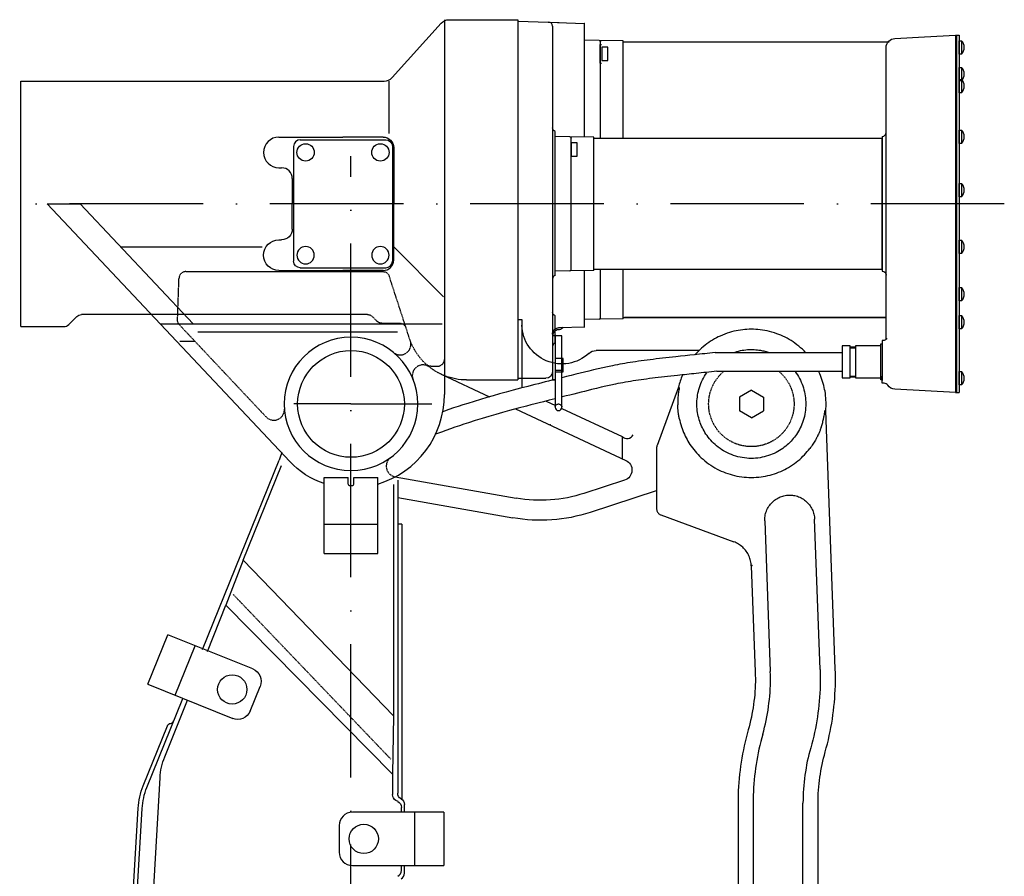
# Model space of a CAD drawing. Extents: x 284 to 2663, y 300 to 2175.
# Tile 5 of 5: x 1652 to 2390, y 1516 to 2158. Entities that reach past the tile are written whole.
import ezdxf

# ---------------------------------------------------------------- set-up
doc = ezdxf.new("R2010")
doc.units = 0
for name, pattern in [('DASHED', [0.75, 0.5, -0.25]), ('GEN7', [15, 10, -2.5, 0, -2.5]), ('PHANTOM', [2.5, 1.25, -0.25, 0.25, -0.25, 0.25, -0.25])]:
    doc.linetypes.add(name, pattern=pattern)
doc.layers.get('0').update_dxf_attribs({"linetype": 'CONTINUOUS'})
doc.layers.add('7', color=4, linetype='GEN7')

msp = doc.modelspace()

# ---------------------------------------------------------------- linework, layer by layer
at = {"linetype": 'CONTINUOUS'}
for p, q in [((1967.61, 2155.39), (1930.76, 2114.65)), ((1970, 2158.02), (1970, 1948.75)), ((1970, 2158.02), (1970, 1948.75)), ((1973.55, 2158.02), (2025, 2158.02)), ((2025, 2158.02), (2025, 1888.02)), ((2025, 2157.02), (2025, 1889.23)), ((2025.1, 2157.02), (2048.1, 2156.21)), ((2047.8, 2156.22), (2056.1, 2155.93)), ((2054.68, 2155.98), (2075, 2155.27)), ((2075, 2070.14), (2075, 2155.27)), ((2075.11, 2155.27), (2075, 2155.27)), ((2051, 2153.21), (2051, 2084.46)), ((2086.01, 2142.51), (2075, 2142.7)), ((2104, 2142.19), (2086.01, 2142.51)), ((2087, 2069.01), (2087, 2141.51)), ((2104, 2069.01), (2104, 2142.19)), ((2303.17, 2141.19), (2104, 2141.19)), ((2307.63, 2143.97), (2329.63, 2145.13)), ((2329.63, 2145.13), (2353, 2146.35)), ((2353, 2146.35), (2355.68, 2146.35)), ((2353, 2146.35), (2353, 2140.34)), ((2353, 2140.3), (2353, 1884.69)), ((2353.68, 2146.35), (2353.68, 1878.63)), ((2355.68, 2146.35), (2355.68, 1878.63)), ((2301, 2070.1), (2301, 2136.98)), ((1652.5, 2112.02), (1924.83, 2112.02)), ((1652.5, 1928.02), (1652.5, 2112.02)), ((1928.38, 2112.02), (1928.38, 2072.6)), ((2051, 2087.05), (2051, 1921.9)), ((2053, 1966.39), (2053, 2074.14)), ((1846, 2070.02), (1894, 2070.02)), ((1862, 2068.02), (1926, 2068.02)), ((1924, 2070.02), (1894, 2070.02)), ((2053, 1969.51), (2053, 2070.52)), ((2064.01, 2070.33), (2053, 2070.52)), ((2082, 2070.02), (2064.01, 2070.33)), ((2065, 1970.7), (2065, 2069.33)), ((2082, 1970.02), (2082, 2070.02)), ((2298, 2069.02), (2082, 2069.02)), ((2298, 2070.51), (2298, 1969.59)), ((2298, 2069.51), (2298, 1970.59)), ((2298, 1971.02), (2298, 2069.02)), ((2301, 1969.46), (2301, 2070.1)), ((1857, 2063.02), (1857, 1977.02)), ((1931, 2063.02), (1931, 1977.02)), ((1932, 2062.02), (1932, 2020.02)), ((1846, 2047), (1848, 2047)), ((1856, 2039), (1856, 2020.02)), ((1672.39, 2020.02), (1854.11, 1826.85)), ((1672.39, 2020.02), (1697.11, 2020.02)), ((1697.11, 2020.02), (1781.77, 1930.02)), ((1856, 2001.03), (1856, 2020.02)), ((1932, 1978.02), (1932, 2020.02)), ((1846, 1993.03), (1848, 1993.03)), ((1727.54, 1987.67), (1833.38, 1987.67)), ((1932, 1987.67), (1969.43, 1950.25)), ((1846, 1970.02), (1894, 1970.02)), ((1862, 1972.02), (1926, 1972.02)), ((1924, 1970.02), (1894, 1970.02)), ((2082, 1970.02), (2064.01, 1969.7)), ((2082, 1971.02), (2298, 1971.02)), ((2087, 1934.5), (2087, 1971.18)), ((2104, 1933.82), (2104, 1971.18)), ((2064.01, 1969.7), (2053, 1969.51)), ((2075, 1927.91), (2075, 1969.9)), ((2301, 1918.53), (2301, 1969.46)), ((1970, 1948.75), (1970, 1877.02)), ((1688.46, 1929.48), (1694.53, 1935.55)), ((1749.97, 1937.02), (1698.07, 1937.02)), ((2025, 1933.3), (2028, 1933.3)), ((2028, 1933.3), (2028, 1882.06)), ((2053, 1915.72), (2053, 1936.06)), ((2086.01, 1933.5), (2075, 1933.31)), ((2104, 1933.82), (2086.01, 1933.5)), ((2104, 1934.82), (2300.9, 1934.82)), ((1652.5, 1928.02), (1684.92, 1928.02)), ((1757.06, 1930.02), (1968.26, 1930.02)), ((1757.06, 1930.02), (1968.26, 1930.02)), ((2055.72, 1927.23), (2074.95, 1927.9)), ((2051, 1921.9), (2051, 1894.23)), ((2051, 1921.01), (2051, 1888.01)), ((2053, 1921.01), (2051, 1921.01)), ((2053, 1921.72), (2053, 1915.62)), ((2053, 1921.01), (2053, 1867.51)), ((2058, 1921.01), (2053, 1921.01)), ((2058, 1867.51), (2058, 1921.01)), ((2274, 1912.75), (2278, 1912.75)), ((2274, 1912.05), (2278, 1912.05)), ((2298.74, 1917.5), (2298, 1917.5)), ((2298, 1917.5), (2298, 1912.08)), ((2298, 1915.5), (2298, 1887.5)), ((2298, 1912.08), (2298, 1890.92)), ((2298, 1912.08), (2298, 1890.92)), ((2160.56, 1910.02), (2083.69, 1910.02)), ((2160.36, 1910.02), (2128.35, 1910.02)), ((2172.92, 1908.5), (2268, 1908.5)), ((1967.63, 1892.23), (2003.86, 1875.34)), ((2025, 1889.23), (2046, 1889.23)), ((2058, 1895.01), (2053, 1895.01)), ((2174.2, 1894.5), (2268, 1894.5)), ((2274, 1890.95), (2278, 1890.95)), ((2274, 1890.25), (2278, 1890.25)), ((2298, 1885.5), (2298, 1890.92)), ((1986.65, 1888.02), (2025, 1888.02)), ((2051, 1888.01), (2053, 1888.01)), ((2145.48, 1882.6), (2129.31, 1838.86)), ((2299.64, 1885.5), (2298, 1885.5)), ((2353, 1884.64), (2353, 1878.63)), ((2200, 1880.41), (2191, 1875.21)), ((2191, 1875.21), (2191, 1864.82)), ((2200, 1880.41), (2209, 1875.21)), ((2209, 1875.21), (2209, 1864.82)), ((2353, 1878.63), (2307.63, 1881.01)), ((2353, 1878.63), (2355.68, 1878.63)), ((2046.35, 1872.08), (2053.15, 1868.91)), ((2058.03, 1866.63), (2103.19, 1845.57)), ((2023.35, 1866.25), (2105.95, 1827.74)), ((2200, 1859.63), (2191, 1864.82)), ((2200, 1859.63), (2209, 1864.82)), ((2262.86, 1671.39), (2255.72, 1864.97)), ((2103.11, 1845.4), (2103.11, 1828.82)), ((2129, 1837.12), (2129, 1791.5)), ((1788.83, 1686), (1846.19, 1827.96)), ((1819.29, 1752.84), (1847.98, 1823.85)), ((1880, 1815.02), (1897.9, 1815.02)), ((1880, 1758.02), (1880, 1815.02)), ((1897.9, 1810.02), (1897.9, 1815.02)), ((1902.1, 1810.02), (1902.1, 1815.02)), ((1902.1, 1815.02), (1920, 1815.02)), ((1920, 1758.02), (1920, 1815.02)), ((1933.02, 1815.45), (2023.89, 1799.43)), ((1898.9, 1809.02), (1901.1, 1809.02)), ((1931.8, 1809.58), (1931.8, 1636.33)), ((1935, 1812.87), (1935, 1578.35)), ((2105.04, 1812.88), (2074.57, 1802.98)), ((2128.76, 1804.81), (2079.2, 1788.71)), ((1935, 1799.87), (2021.28, 1784.66)), ((2132.26, 1786.81), (2186.91, 1766.65)), ((1938, 1780.02), (1935, 1780.02)), ((1938, 1780.02), (1938, 1573.69)), ((2210.06, 1782.33), (2214.21, 1669.6)), ((2251.55, 1670.97), (2247.39, 1783.71)), ((1880, 1758.02), (1920, 1758.02)), ((1819.29, 1752.84), (1806.32, 1719.11)), ((1931.8, 1636.33), (1819.29, 1752.84)), ((2199.97, 1748.64), (2202.9, 1669.18)), ((1792.37, 1684.58), (1806.32, 1719.11)), ((1806.32, 1719.11), (1931.19, 1592.55)), ((1747.88, 1659.94), (1762.86, 1697.04)), ((1826.37, 1671.39), (1762.86, 1697.04)), ((1768.28, 1651.71), (1783.26, 1688.8)), ((1747.88, 1659.94), (1811.4, 1634.3)), ((1824.41, 1639.83), (1831.9, 1658.37)), ((1747.08, 1582.65), (1774, 1649.28)), ((1760.45, 1605.58), (1777.59, 1648)), ((1931.8, 1636.33), (1931.19, 1592.55)), ((1744.3, 1583.77), (1762.48, 1628.77)), ((1735.57, 1219.93), (1756.89, 1589.72)), ((1931.19, 1592.55), (1931.19, 1577.2)), ((1935.3, 1571.94), (1933.69, 1572.87)), ((1709.29, 1025.26), (1740.53, 1566.97)), ((1714.01, 1055.03), (1743.52, 1566.8)), ((1937.8, 1564.11), (1937.8, 1567.61)), ((1940, 1563.87), (1940, 1569.69)), ((2190, 1570.9), (2190, 1387.13)), ((2201.32, 1570.9), (2201.32, 1387.13)), ((2238.67, 1387.13), (2238.67, 1570.9)), ((2250, 1387.13), (2250, 1570.9)), ((1969.6, 1564.02), (1901.1, 1564.02)), ((1947.6, 1564.02), (1947.6, 1524.02)), ((1969.6, 1564.02), (1969.6, 1524.02)), ((1891.1, 1554.02), (1891.1, 1534.02)), ((1901.1, 1524.02), (1969.6, 1524.02)), ((1937.8, 1520.43), (1937.8, 1523.9)), ((1940, 1518.35), (1940, 1524.15))]:
    msp.add_line(p, q, dxfattribs=at)
at = {"linetype": 'DASHED'}
for p, q in [((2086.5, 2139.49), (2088, 2139.49)), ((2086.5, 2139.49), (2086.5, 2125.49)), ((2086.5, 2125.49), (2088, 2125.49)), ((1770.03, 1932.98), (1771.13, 1964.39)), ((1776.12, 1969.22), (1923.94, 1969.22)), ((1943.85, 1919.11), (1928.69, 1965.76)), ((1912.42, 1937.02), (1744.6, 1937.02)), ((1919.53, 1931.98), (1915.96, 1935.55)), ((1771.38, 1929.38), (1836.32, 1860.36)), ((1923.07, 1930.52), (1936.51, 1930.52)), ((1785.15, 1923.99), (1934.84, 1923.99)), ((1771.84, 1917.03), (1783.16, 1917.03)), ((1959.81, 1898.36), (1965, 1898.36)), ((1880, 1780.02), (1920, 1780.02)), ((1929.88, 1603.77), (1811.75, 1727.26))]:
    msp.add_line(p, q, dxfattribs=at)
at = {"linetype": 'PHANTOM'}
msp.add_line((2074.95, 1927.9), (2075.15, 1927.91), dxfattribs=at)
at = {"linetype": 'DASHED'}
msp.add_lwpolyline([(2058, 1904.01), (2053, 1904.01), (2053, 1894.01), (2058, 1894.01)], dxfattribs=at)
at = {"linetype": 'CONTINUOUS'}
for points in [[(2357.58, 2132.28, 0), (2355.68, 2132.28, 0), (2355.68, 2142.28, 0), (2357.58, 2142.28, 0), (2357.58, 2132.28, 0)], [(2092.5, 2127.49, 0), (2092.5, 2137.49, 0), (2088, 2137.49, 0), (2088, 2127.49, 0), (2092.5, 2127.49, 0)], [(2357.58, 2112.28, 0), (2355.68, 2112.28, 0), (2355.68, 2122.28, 0), (2357.58, 2122.28, 0), (2357.58, 2112.28, 0)], [(2357.58, 2103.28, 0), (2355.68, 2103.28, 0), (2355.68, 2113.28, 0), (2357.58, 2113.28, 0), (2357.58, 2103.28, 0)], [(2357.58, 2065.28, 0), (2355.68, 2065.28, 0), (2355.68, 2075.28, 0), (2357.58, 2075.28, 0), (2357.58, 2065.28, 0)], [(2069.45, 2055.82, 0), (2069.45, 2065.82, 0), (2064.95, 2065.82, 0), (2064.95, 2055.82, 0), (2069.45, 2055.82, 0)], [(2357.58, 2025.28, 0), (2355.68, 2025.28, 0), (2355.68, 2035.28, 0), (2357.58, 2035.28, 0), (2357.58, 2025.28, 0)], [(2357.58, 1982.78, 0), (2355.68, 1982.78, 0), (2355.68, 1992.78, 0), (2357.58, 1992.78, 0), (2357.58, 1982.78, 0)], [(2357.58, 1947.28, 0), (2355.68, 1947.28, 0), (2355.68, 1957.28, 0), (2357.58, 1957.28, 0), (2357.58, 1947.28, 0)], [(2300.9, 1934.79, 0), (2105, 1934.79, 0)], [(2357.58, 1926.28, 0), (2355.68, 1926.28, 0), (2355.68, 1936.28, 0), (2357.58, 1936.28, 0), (2357.58, 1926.28, 0)], [(2240.77, 1908.41, 0), (2239.5, 1909.71, 0), (2238.2, 1910.97, 0), (2236.86, 1912.17, 0), (2235.49, 1913.33, 0), (2234.09, 1914.44, 0), (2232.66, 1915.5, 0), (2231.21, 1916.51, 0), (2229.74, 1917.47, 0), (2228.25, 1918.37, 0), (2226.74, 1919.22, 0), (2225.22, 1920.02, 0), (2223.68, 1920.76, 0), (2222.14, 1921.45, 0), (2220.6, 1922.09, 0), (2219.04, 1922.68, 0), (2217.25, 1923.29, 0), (2215.46, 1923.84, 0), (2213.68, 1924.32, 0), (2211.9, 1924.74, 0), (2210.14, 1925.09, 0), (2208.38, 1925.39, 0), (2206.65, 1925.62, 0), (2204.93, 1925.8, 0), (2203.23, 1925.92, 0), (2201.56, 1926, 0), (2199.91, 1926.02, 0), (2198.28, 1925.99, 0), (2196.69, 1925.92, 0), (2195.1, 1925.8, 0), (2193.49, 1925.64, 0), (2191.86, 1925.42, 0), (2190.22, 1925.16, 0), (2188.56, 1924.84, 0), (2186.88, 1924.46, 0), (2185.19, 1924.03, 0), (2183.5, 1923.53, 0), (2181.79, 1922.98, 0), (2180.09, 1922.36, 0), (2178.38, 1921.68, 0), (2176.67, 1920.93, 0), (2175.22, 1920.24, 0), (2173.77, 1919.5, 0), (2172.33, 1918.71, 0), (2170.9, 1917.86, 0), (2169.48, 1916.97, 0), (2168.08, 1916.03, 0), (2166.7, 1915.04, 0), (2165.34, 1914.01, 0), (2164, 1912.92, 0), (2162.69, 1911.78, 0), (2161.41, 1910.6, 0), (2160.16, 1909.37, 0), (2158.94, 1908.1, 0), (2157.75, 1906.78, 0)], [(2268, 1889.5, 0), (2274, 1889.5, 0), (2274, 1913.5, 0), (2268, 1913.5, 0), (2268, 1889.5, 0)], [(2297, 1913.5, 0), (2278, 1913.5, 0), (2278, 1889.5, 0), (2297, 1889.5, 0), (2297, 1913.5, 0)], [(2297, 1915, 0), (2298, 1915, 0), (2298, 1888, 0), (2297, 1888, 0), (2297, 1915, 0)], [(2172.92, 1908.5, 0), (2170.91, 1908.29, 0), (2168.92, 1908.08, 0), (2166.96, 1907.88, 0), (2165.03, 1907.67, 0), (2163.12, 1907.46, 0), (2161.23, 1907.26, 0), (2157.51, 1906.86, 0), (2153.87, 1906.47, 0), (2150.29, 1906.09, 0), (2146.79, 1905.71, 0), (2143.35, 1905.34, 0), (2140.82, 1905.07, 0), (2138.32, 1904.8, 0), (2135.86, 1904.52, 0), (2133.44, 1904.25, 0), (2131.05, 1903.98, 0), (2128.71, 1903.71, 0), (2126.4, 1903.43, 0), (2124.12, 1903.15, 0), (2121.89, 1902.87, 0), (2119.69, 1902.59, 0), (2117.52, 1902.3, 0), (2115.39, 1902.01, 0), (2113.3, 1901.71, 0), (2111.24, 1901.41, 0), (2109.22, 1901.1, 0), (2107.23, 1900.78, 0), (2105.27, 1900.45, 0), (2103.35, 1900.12, 0), (2101.46, 1899.77, 0), (2099.59, 1899.42, 0), (2097.74, 1899.07, 0), (2095.92, 1898.7, 0), (2092.31, 1897.95, 0), (2088.76, 1897.16, 0), (2085.23, 1896.35, 0), (2081.7, 1895.52, 0), (2078.14, 1894.65, 0), (2074.95, 1893.86, 0), (2071.71, 1893.06, 0), (2068.4, 1892.23, 0), (2066.71, 1891.81, 0), (2065.01, 1891.38, 0), (2061.54, 1890.52, 0), (2058, 1889.64, 0)], [(2058, 1894.01, 0), (2059, 1894.01, 0), (2059, 1904.01, 0), (2058, 1904.01, 0)], [(2186.43, 1908.5, 0), (2187.77, 1908.95, 0), (2189.11, 1909.34, 0), (2190.45, 1909.69, 0), (2191.79, 1909.99, 0), (2193.12, 1910.24, 0), (2194.44, 1910.44, 0), (2195.75, 1910.6, 0), (2197.05, 1910.71, 0), (2198.34, 1910.79, 0), (2199.6, 1910.82, 0), (2200.85, 1910.81, 0), (2202.08, 1910.77, 0), (2203.29, 1910.69, 0), (2204.48, 1910.57, 0), (2205.65, 1910.43, 0), (2206.79, 1910.25, 0), (2207.62, 1910.1, 0), (2208.46, 1909.93, 0), (2209.3, 1909.75, 0), (2210.14, 1909.54, 0), (2210.99, 1909.31, 0), (2211.85, 1909.06, 0), (2212.71, 1908.79, 0), (2213.57, 1908.5, 0)], [(2174.2, 1894.5, 0), (2172.18, 1894.29, 0), (2170.18, 1894.09, 0), (2168.2, 1893.88, 0), (2166.26, 1893.67, 0), (2164.33, 1893.47, 0), (2162.43, 1893.27, 0), (2160.56, 1893.07, 0), (2158.7, 1892.88, 0), (2156.87, 1892.68, 0), (2155.07, 1892.49, 0), (2153.29, 1892.31, 0), (2151.53, 1892.12, 0), (2149.79, 1891.94, 0), (2148.07, 1891.75, 0), (2146.37, 1891.57, 0), (2144.7, 1891.4, 0), (2142.18, 1891.12, 0), (2139.71, 1890.86, 0), (2137.28, 1890.59, 0), (2134.9, 1890.32, 0), (2132.57, 1890.06, 0), (2130.28, 1889.79, 0), (2128.03, 1889.53, 0), (2125.83, 1889.26, 0), (2123.66, 1888.99, 0), (2121.53, 1888.71, 0), (2119.45, 1888.43, 0), (2117.4, 1888.15, 0), (2115.39, 1887.87, 0), (2113.41, 1887.57, 0), (2111.46, 1887.27, 0), (2109.56, 1886.97, 0), (2107.6, 1886.64, 0), (2105.67, 1886.3, 0), (2103.77, 1885.96, 0), (2101.9, 1885.61, 0), (2100.06, 1885.24, 0), (2098.23, 1884.88, 0), (2094.61, 1884.11, 0), (2091.04, 1883.32, 0), (2087.48, 1882.5, 0), (2083.91, 1881.65, 0), (2080.31, 1880.77, 0), (2077.71, 1880.12, 0), (2075.08, 1879.47, 0), (2072.4, 1878.8, 0), (2069.66, 1878.11, 0), (2066.86, 1877.42, 0), (2064.01, 1876.71, 0), (2061.11, 1875.98, 0), (2058.16, 1875.25, 0), (2058, 1875.21, 0)], [(2148.36, 1891.69, 0), (2147.91, 1890.58, 0), (2147.48, 1889.46, 0), (2147.08, 1888.33, 0), (2146.7, 1887.2, 0), (2146.34, 1886.06, 0), (2146.02, 1884.92, 0), (2145.71, 1883.77, 0), (2145.43, 1882.62, 0)], [(2232.76, 1894.33, 0), (2233.64, 1893.1, 0), (2234.48, 1891.83, 0), (2235.28, 1890.52, 0), (2236.02, 1889.17, 0), (2236.72, 1887.8, 0), (2237.37, 1886.4, 0), (2237.96, 1884.97, 0), (2238.5, 1883.53, 0), (2238.98, 1882.06, 0), (2239.41, 1880.58, 0), (2239.78, 1879.08, 0), (2240.09, 1877.58, 0), (2240.35, 1876.07, 0), (2240.55, 1874.56, 0), (2240.69, 1873.05, 0), (2240.77, 1871.54, 0), (2240.8, 1870.04, 0), (2240.77, 1868.55, 0), (2240.69, 1867.07, 0), (2240.54, 1865.43, 0), (2240.33, 1863.82, 0), (2240.05, 1862.24, 0), (2239.72, 1860.68, 0), (2239.33, 1859.16, 0), (2238.89, 1857.67, 0), (2238.39, 1856.22, 0), (2237.86, 1854.8, 0), (2237.28, 1853.43, 0), (2236.65, 1852.1, 0), (2236, 1850.81, 0), (2235.3, 1849.56, 0), (2234.58, 1848.36, 0), (2233.83, 1847.21, 0), (2233.05, 1846.1, 0), (2232.26, 1845.03, 0), (2231.44, 1844.01, 0), (2230.61, 1843.05, 0), (2229.74, 1842.09, 0), (2228.82, 1841.14, 0), (2227.86, 1840.21, 0), (2226.85, 1839.3, 0), (2225.79, 1838.4, 0), (2224.69, 1837.53, 0), (2223.54, 1836.69, 0), (2222.34, 1835.87, 0), (2221.09, 1835.09, 0), (2219.81, 1834.35, 0), (2218.47, 1833.64, 0), (2217.1, 1832.97, 0), (2215.69, 1832.35, 0), (2214.23, 1831.78, 0), (2212.74, 1831.26, 0), (2211.22, 1830.79, 0), (2209.67, 1830.38, 0), (2208.09, 1830.02, 0), (2206.48, 1829.73, 0), (2204.85, 1829.5, 0), (2203.21, 1829.34, 0), (2201.55, 1829.24, 0), (2199.88, 1829.21, 0), (2198.21, 1829.25, 0), (2196.53, 1829.36, 0), (2194.86, 1829.54, 0), (2193.2, 1829.78, 0), (2191.55, 1830.1, 0), (2189.91, 1830.48, 0), (2188.29, 1830.93, 0), (2186.7, 1831.44, 0), (2185.13, 1832.02, 0), (2183.6, 1832.65, 0), (2182.1, 1833.35, 0), (2180.64, 1834.1, 0), (2179.22, 1834.9, 0), (2177.84, 1835.75, 0), (2176.51, 1836.65, 0), (2175.22, 1837.6, 0), (2173.99, 1838.58, 0), (2172.8, 1839.6, 0), (2171.67, 1840.65, 0), (2170.59, 1841.73, 0), (2169.57, 1842.83, 0), (2168.59, 1843.96, 0), (2167.68, 1845.11, 0), (2166.81, 1846.27, 0), (2166, 1847.45, 0), (2165.25, 1848.63, 0), (2164.54, 1849.82, 0), (2163.89, 1851.02, 0), (2163.28, 1852.21, 0), (2162.72, 1853.41, 0), (2162.22, 1854.6, 0), (2161.75, 1855.79, 0), (2161.33, 1856.99, 0), (2160.93, 1858.23, 0), (2160.57, 1859.5, 0), (2160.25, 1860.8, 0), (2159.96, 1862.14, 0), (2159.72, 1863.51, 0), (2159.51, 1864.9, 0), (2159.36, 1866.32, 0), (2159.25, 1867.77, 0), (2159.2, 1869.24, 0), (2159.2, 1870.74, 0), (2159.25, 1872.25, 0), (2159.37, 1873.78, 0), (2159.52, 1875.2, 0), (2159.73, 1876.64, 0), (2160, 1878.08, 0), (2160.32, 1879.53, 0), (2160.69, 1880.97, 0), (2161.12, 1882.42, 0), (2161.61, 1883.85, 0), (2162.15, 1885.27, 0), (2162.75, 1886.69, 0), (2163.41, 1888.08, 0), (2164.12, 1889.46, 0), (2164.89, 1890.81, 0), (2165.71, 1892.13, 0), (2166.58, 1893.43, 0)], [(2255.77, 1864.97, 0), (2255.89, 1866.53, 0), (2255.96, 1868.11, 0), (2256, 1869.7, 0), (2255.98, 1871.31, 0), (2255.92, 1872.92, 0), (2255.81, 1874.55, 0), (2255.65, 1876.19, 0), (2255.45, 1877.83, 0), (2255.19, 1879.48, 0), (2254.92, 1880.96, 0), (2254.6, 1882.45, 0), (2254.24, 1883.93, 0), (2253.84, 1885.41, 0), (2253.4, 1886.88, 0), (2252.91, 1888.35, 0), (2252.38, 1889.81, 0), (2251.81, 1891.25, 0), (2251.2, 1892.69, 0), (2250.55, 1894.11, 0)], [(2357.58, 1884.28, 0), (2355.68, 1884.28, 0), (2355.68, 1894.28, 0), (2357.58, 1894.28, 0), (2357.58, 1884.28, 0)], [(2053, 1888.39, 0), (2050.53, 1887.77, 0), (2048.04, 1887.14, 0), (2045.53, 1886.51, 0), (2042.99, 1885.86, 0), (2040.38, 1885.2, 0), (2037.75, 1884.52, 0), (2035.11, 1883.84, 0), (2032.44, 1883.15, 0), (2027.06, 1881.74, 0), (2021.63, 1880.29, 0), (2016.16, 1878.8, 0), (2011.38, 1877.48, 0), (2006.58, 1876.12, 0), (2001.77, 1874.74, 0), (1996.98, 1873.32, 0), (1992.2, 1871.88, 0), (1987.44, 1870.41, 0), (1983.9, 1869.28, 0), (1980.39, 1868.15, 0), (1976.89, 1866.99, 0), (1973.43, 1865.82, 0), (1970.01, 1864.63, 0), (1968.81, 1864.21, 0)], [(2146.01, 1882.45, 0), (2146.01, 1882.41, 0), (2146, 1882.32, 0), (2145.97, 1882.17, 0), (2145.94, 1881.99, 0), (2145.87, 1881.62, 0), (2145.8, 1881.21, 0), (2145.65, 1880.32, 0), (2145.5, 1879.39, 0), (2145.38, 1878.58, 0), (2145.27, 1877.76, 0), (2145.18, 1876.93, 0), (2145.09, 1876.08, 0), (2145.01, 1875.21, 0), (2144.95, 1874.33, 0), (2144.9, 1873.5, 0), (2144.87, 1872.67, 0), (2144.84, 1871.97, 0), (2144.83, 1871.26, 0), (2144.83, 1870.55, 0), (2144.83, 1870.01, 0), (2144.84, 1869.47, 0)], [(2053, 1873.95, 0), (2050.81, 1873.4, 0), (2048.6, 1872.85, 0), (2044.14, 1871.71, 0), (2041.04, 1870.91, 0), (2037.9, 1870.11, 0), (2034.75, 1869.29, 0), (2031.57, 1868.45, 0), (2025.18, 1866.75, 0), (2018.73, 1864.99, 0), (2013.6, 1863.56, 0), (2008.46, 1862.1, 0), (2003.33, 1860.61, 0), (1998.22, 1859.08, 0), (1993.15, 1857.53, 0), (1988.12, 1855.94, 0), (1984.65, 1854.82, 0), (1981.22, 1853.68, 0), (1977.82, 1852.52, 0), (1974.46, 1851.35, 0), (1971.13, 1850.17, 0), (1967.85, 1848.97, 0), (1966.35, 1848.41, 0), (1964.85, 1847.84, 0), (1963.36, 1847.28, 0)], [(2145.98, 1859.22, 0), (2145.9, 1859.61, 0), (2145.83, 1859.98, 0), (2145.7, 1860.71, 0), (2145.57, 1861.45, 0), (2145.45, 1862.23, 0), (2145.34, 1863, 0), (2145.26, 1863.62, 0), (2145.18, 1864.24, 0), (2145.12, 1864.86, 0), (2145.05, 1865.49, 0), (2145, 1866.12, 0), (2144.95, 1866.75, 0), (2144.91, 1867.38, 0), (2144.88, 1868.01, 0), (2144.86, 1868.65, 0), (2144.85, 1869.05, 0), (2144.84, 1869.47, 0)], [(2252.23, 1852.3, 0), (2252.5, 1853.08, 0), (2252.76, 1853.87, 0), (2253, 1854.66, 0), (2253.23, 1855.45, 0), (2253.45, 1856.23, 0), (2253.66, 1857.02, 0), (2253.85, 1857.76, 0), (2254.02, 1858.51, 0), (2254.16, 1859.11, 0), (2254.28, 1859.71, 0), (2254.4, 1860.3, 0), (2254.56, 1861.15, 0), (2254.71, 1861.99, 0), (2254.8, 1862.53, 0), (2254.88, 1863.06, 0), (2254.95, 1863.57, 0), (2255.02, 1864.06, 0), (2255.08, 1864.5, 0), (2255.11, 1864.69, 0), (2255.14, 1864.85, 0), (2255.16, 1864.95, 0), (2255.17, 1864.99, 0)], [(2145.98, 1859.22, 0), (2146.32, 1857.62, 0), (2146.71, 1856.05, 0), (2147.14, 1854.5, 0), (2147.61, 1852.99, 0), (2148.11, 1851.51, 0), (2148.65, 1850.06, 0), (2149.23, 1848.64, 0), (2149.83, 1847.26, 0), (2150.47, 1845.91, 0), (2151.13, 1844.6, 0), (2151.81, 1843.32, 0), (2152.52, 1842.08, 0), (2153.25, 1840.87, 0), (2154, 1839.7, 0)], [(2252.23, 1852.3, 0), (2252.05, 1851.78, 0), (2251.87, 1851.29, 0), (2251.67, 1850.74, 0), (2251.45, 1850.18, 0), (2251.23, 1849.63, 0), (2250.98, 1849.03, 0), (2250.72, 1848.43, 0), (2250.46, 1847.84, 0), (2250.19, 1847.25, 0), (2249.91, 1846.66, 0), (2249.62, 1846.07, 0), (2249.45, 1845.72, 0), (2249.25, 1845.34, 0), (2249.05, 1844.94, 0), (2248.85, 1844.56, 0), (2248.44, 1843.79, 0), (2248.2, 1843.36, 0), (2247.95, 1842.91, 0)], [(2129.31, 1838.86, 0), (2129.21, 1838.58, 0), (2129.13, 1838.29, 0), (2129.07, 1838, 0), (2129.03, 1837.71, 0), (2129, 1837.42, 0), (2129, 1837.12, 0)], [(2154, 1839.7, 0), (2154.88, 1838.42, 0), (2155.8, 1837.13, 0), (2156.78, 1835.86, 0), (2157.81, 1834.59, 0), (2158.89, 1833.34, 0), (2160.03, 1832.11, 0), (2161.22, 1830.89, 0), (2162.47, 1829.69, 0), (2163.77, 1828.52, 0), (2165.13, 1827.37, 0), (2166.54, 1826.26, 0), (2168, 1825.18, 0), (2169.52, 1824.13, 0), (2171.09, 1823.13, 0), (2172.7, 1822.17, 0), (2174.37, 1821.26, 0), (2175.89, 1820.49, 0), (2177.45, 1819.76, 0), (2179.04, 1819.07, 0), (2180.67, 1818.44, 0), (2182.32, 1817.84, 0), (2184.01, 1817.3, 0), (2185.71, 1816.82, 0), (2187.45, 1816.38, 0), (2189.2, 1816, 0), (2190.98, 1815.68, 0), (2192.77, 1815.41, 0), (2194.57, 1815.2, 0), (2196.39, 1815.05, 0), (2198.21, 1814.96, 0), (2200.04, 1814.93, 0), (2201.87, 1814.96, 0), (2203.69, 1815.06, 0), (2205.52, 1815.21, 0)], [(2247.95, 1842.91, 0), (2247.5, 1842.13, 0), (2247.03, 1841.35, 0), (2246.55, 1840.57, 0), (2246.05, 1839.79, 0), (2245.53, 1839.01, 0), (2244.99, 1838.24, 0), (2244.43, 1837.47, 0), (2243.86, 1836.7, 0)], [(2205.52, 1815.21, 0), (2207.23, 1815.41, 0), (2208.94, 1815.66, 0), (2210.63, 1815.97, 0), (2212.31, 1816.33, 0), (2213.98, 1816.74, 0), (2215.62, 1817.2, 0), (2217.25, 1817.7, 0), (2218.85, 1818.26, 0), (2220.43, 1818.86, 0), (2221.98, 1819.51, 0), (2223.5, 1820.2, 0), (2224.99, 1820.93, 0), (2226.45, 1821.7, 0), (2227.88, 1822.51, 0), (2229.37, 1823.42, 0), (2230.83, 1824.37, 0), (2232.24, 1825.36, 0), (2233.61, 1826.38, 0), (2234.94, 1827.43, 0), (2236.22, 1828.51, 0), (2237.45, 1829.62, 0), (2238.63, 1830.76, 0), (2239.77, 1831.91, 0), (2240.87, 1833.08, 0), (2241.91, 1834.28, 0), (2242.91, 1835.48, 0), (2243.86, 1836.7, 0)], [(2210.06, 1782.33, 0), (2210.04, 1783.22, 0), (2210.08, 1784.12, 0), (2210.15, 1785.04, 0), (2210.28, 1785.97, 0), (2210.45, 1786.91, 0), (2210.68, 1787.84, 0), (2210.96, 1788.78, 0), (2211.29, 1789.71, 0), (2211.67, 1790.64, 0), (2212.1, 1791.55, 0), (2212.59, 1792.44, 0), (2213.13, 1793.3, 0), (2213.72, 1794.15, 0), (2214.36, 1794.96, 0), (2215.04, 1795.73, 0), (2215.76, 1796.47, 0), (2216.52, 1797.16, 0), (2217.32, 1797.81, 0), (2218.14, 1798.41, 0), (2218.99, 1798.96, 0), (2219.87, 1799.46, 0), (2220.76, 1799.91, 0), (2221.67, 1800.31, 0), (2222.58, 1800.66, 0), (2223.5, 1800.95, 0), (2224.42, 1801.19, 0), (2225.34, 1801.39, 0), (2226.25, 1801.53, 0), (2227.15, 1801.63, 0), (2228.03, 1801.68, 0), (2228.92, 1801.7, 0), (2229.83, 1801.66, 0), (2230.75, 1801.59, 0), (2231.67, 1801.46, 0), (2232.61, 1801.29, 0), (2233.55, 1801.06, 0), (2234.49, 1800.78, 0), (2235.42, 1800.45, 0), (2236.34, 1800.07, 0), (2237.25, 1799.64, 0), (2238.14, 1799.15, 0), (2239.01, 1798.61, 0), (2239.85, 1798.02, 0), (2240.66, 1797.38, 0), (2241.43, 1796.7, 0), (2242.17, 1795.98, 0), (2242.86, 1795.22, 0), (2243.51, 1794.43, 0), (2244.11, 1793.6, 0), (2244.67, 1792.75, 0), (2245.17, 1791.87, 0), (2245.62, 1790.98, 0), (2246.02, 1790.08, 0), (2246.36, 1789.16, 0), (2246.66, 1788.24, 0), (2246.9, 1787.32, 0), (2247.09, 1786.41, 0), (2247.24, 1785.49, 0), (2247.33, 1784.59, 0), (2247.39, 1783.71, 0)], [(2129, 1791.5, 0), (2129.01, 1791.09, 0), (2129.07, 1790.67, 0), (2129.16, 1790.25, 0), (2129.28, 1789.83, 0), (2129.45, 1789.42, 0), (2129.65, 1789.02, 0), (2129.89, 1788.64, 0), (2130.17, 1788.29, 0), (2130.47, 1787.96, 0), (2130.79, 1787.66, 0), (2131.14, 1787.4, 0), (2131.51, 1787.17, 0), (2131.88, 1786.97, 0), (2132.26, 1786.81, 0)], [(2199.97, 1748.64, 0), (2199.91, 1749.57, 0), (2199.81, 1750.51, 0), (2199.67, 1751.45, 0), (2199.47, 1752.4, 0), (2199.23, 1753.35, 0), (2198.93, 1754.29, 0), (2198.59, 1755.22, 0), (2198.2, 1756.14, 0), (2197.77, 1757.05, 0), (2197.28, 1757.93, 0), (2196.75, 1758.79, 0), (2196.18, 1759.63, 0), (2195.57, 1760.43, 0), (2194.91, 1761.2, 0), (2194.22, 1761.94, 0), (2193.5, 1762.64, 0), (2192.75, 1763.29, 0), (2191.96, 1763.91, 0), (2191.16, 1764.48, 0), (2190.34, 1765, 0), (2189.5, 1765.48, 0), (2188.64, 1765.92, 0), (2187.78, 1766.31, 0), (2186.91, 1766.65, 0)], [(2202.9, 1669.18, 0), (2202.97, 1666.74, 0), (2203, 1664.3, 0), (2202.98, 1661.86, 0), (2202.92, 1659.42, 0), (2202.82, 1656.98, 0), (2202.67, 1654.53, 0), (2202.49, 1652.09, 0), (2202.26, 1649.65, 0), (2201.98, 1647.22, 0), (2201.67, 1644.79, 0), (2201.31, 1642.37, 0), (2200.91, 1639.95, 0), (2200.47, 1637.54, 0), (2199.99, 1635.15, 0), (2199.46, 1632.76, 0), (2198.9, 1630.39, 0), (2198.29, 1628.02, 0), (2197.64, 1625.67, 0)], [(2208.53, 1622.57, 0), (2209.23, 1625.11, 0), (2209.89, 1627.67, 0), (2210.5, 1630.23, 0), (2211.06, 1632.81, 0), (2211.59, 1635.4, 0), (2212.06, 1638.01, 0), (2212.5, 1640.62, 0), (2212.88, 1643.24, 0), (2213.22, 1645.86, 0), (2213.52, 1648.49, 0), (2213.77, 1651.13, 0), (2213.97, 1653.77, 0), (2214.13, 1656.41, 0), (2214.24, 1659.05, 0), (2214.3, 1661.69, 0), (2214.32, 1664.33, 0), (2214.29, 1666.96, 0), (2214.21, 1669.6, 0)], [(2251.55, 1670.97, 0), (2251.63, 1668.02, 0), (2251.67, 1665.06, 0), (2251.67, 1662.1, 0), (2251.61, 1659.14, 0), (2251.51, 1656.17, 0), (2251.37, 1653.21, 0), (2251.17, 1650.25, 0), (2250.93, 1647.29, 0), (2250.65, 1644.33, 0), (2250.31, 1641.38, 0), (2249.93, 1638.43, 0), (2249.51, 1635.49, 0), (2249.03, 1632.56, 0), (2248.52, 1629.64, 0), (2247.95, 1626.72, 0), (2247.34, 1623.82, 0), (2246.69, 1620.93, 0), (2245.99, 1618.05, 0), (2245.25, 1615.19, 0), (2244.46, 1612.34, 0)], [(2255.35, 1609.24, 0), (2256.18, 1612.26, 0), (2256.97, 1615.3, 0), (2257.71, 1618.35, 0), (2258.4, 1621.41, 0), (2259.05, 1624.49, 0), (2259.65, 1627.57, 0), (2260.2, 1630.67, 0), (2260.7, 1633.78, 0), (2261.15, 1636.9, 0), (2261.55, 1640.02, 0), (2261.9, 1643.15, 0), (2262.21, 1646.28, 0), (2262.46, 1649.42, 0), (2262.67, 1652.56, 0), (2262.82, 1655.7, 0), (2262.93, 1658.84, 0), (2262.99, 1661.99, 0), (2262.99, 1665.12, 0), (2262.95, 1668.26, 0), (2262.86, 1671.39, 0)], [(2197.64, 1625.67, 0), (2196.82, 1622.71, 0), (2196.05, 1619.73, 0), (2195.32, 1616.74, 0), (2194.64, 1613.74, 0), (2194, 1610.72, 0), (2193.41, 1607.69, 0), (2192.87, 1604.65, 0), (2192.37, 1601.61, 0), (2191.92, 1598.55, 0), (2191.51, 1595.49, 0), (2191.16, 1592.43, 0), (2190.85, 1589.35, 0), (2190.59, 1586.28, 0), (2190.37, 1583.2, 0), (2190.21, 1580.13, 0), (2190.09, 1577.05, 0), (2190.02, 1573.97, 0), (2190, 1570.9, 0)], [(2208.53, 1622.57, 0), (2207.76, 1619.78, 0), (2207.03, 1616.97, 0), (2206.34, 1614.15, 0), (2205.7, 1611.31, 0), (2205.09, 1608.47, 0), (2204.54, 1605.61, 0), (2204.02, 1602.74, 0), (2203.55, 1599.87, 0), (2203.13, 1596.99, 0), (2202.75, 1594.1, 0), (2202.41, 1591.21, 0), (2202.12, 1588.31, 0), (2201.88, 1585.41, 0), (2201.67, 1582.51, 0), (2201.52, 1579.6, 0), (2201.41, 1576.7, 0), (2201.34, 1573.8, 0), (2201.32, 1570.9, 0)], [(2244.46, 1612.34, 0), (2243.77, 1609.82, 0), (2243.11, 1607.28, 0), (2242.51, 1604.73, 0), (2241.94, 1602.17, 0), (2241.42, 1599.6, 0), (2240.95, 1597.01, 0), (2240.51, 1594.42, 0), (2240.13, 1591.82, 0), (2239.79, 1589.22, 0), (2239.49, 1586.61, 0), (2239.24, 1583.99, 0), (2239.04, 1581.37, 0), (2238.88, 1578.75, 0), (2238.77, 1576.13, 0), (2238.7, 1573.52, 0), (2238.67, 1570.9, 0)], [(2250, 1570.9, 0), (2250.02, 1573.32, 0), (2250.08, 1575.74, 0), (2250.18, 1578.17, 0), (2250.33, 1580.59, 0), (2250.52, 1583.01, 0), (2250.75, 1585.43, 0), (2251.03, 1587.85, 0), (2251.34, 1590.26, 0), (2251.7, 1592.66, 0), (2252.1, 1595.06, 0), (2252.54, 1597.45, 0), (2253.02, 1599.83, 0), (2253.54, 1602.2, 0), (2254.1, 1604.56, 0), (2254.71, 1606.91, 0), (2255.35, 1609.24, 0)]]:
    msp.add_polyline3d(points, dxfattribs=at)
for centre, radius in [((1866, 2058.52, 0), 6.5), ((1922, 2058.52, 0), 6.5), ((1900, 1870.02, 0), 40), ((1811, 1656.03, 0), 11), ((1909.6, 1544.02, 0), 11)]:
    msp.add_circle(centre, radius, dxfattribs=at)
at = {"linetype": 'CONTINUOUS', "extrusion": (0, 0, -1)}
for centre, radius in [((-1866, 1981.52, 0), 6.5), ((-1922, 1981.52, 0), 6.5), ((-1900, 1870.02, 0), 50)]:
    msp.add_circle(centre, radius, dxfattribs=at)
at = {"linetype": 'CONTINUOUS', "extrusion": (1.11372e-16, -2.50955e-16, -1)}
msp.add_arc((-1973.55, 2150.02, 0), 8, 42.1376, 90, dxfattribs=at)
at = {"linetype": 'CONTINUOUS'}
for centre, radius, start, end in [((2048, 2153.21, 0), 3, 0, 88), ((2351.95, 2137.28, 0), 7.53, 318.386, 41.6136), ((2351.95, 2117.28, 0), 7.53, 318.386, 41.6136), ((1924.83, 2120.02, 0), 8, 270, 317.862), ((2351.95, 2108.28, 0), 7.53, 318.386, 41.6136), ((2298, 2073.51, 0), 3, 270, 0), ((2351.95, 2070.28, 0), 7.53, 318.386, 41.6136), ((1846, 2058.51, 0), 11.51, 90, 270), ((1862, 2063.02, 0), 5, 90, 180), ((1848, 2039, 0), 8, 0, 90), ((2351.95, 2030.28, 0), 7.53, 318.386, 41.6136), ((2351.95, 1987.78, 0), 7.53, 318.386, 41.6136), ((1924, 1978.02, 0), 8, 270, 0), ((1926, 1977.02, 0), 5, 270, 0), ((2064, 1970.7, 0), 1, 271, 0), ((2054, 1963.56, 0), 3, 109.138, 180), ((2351.95, 1952.28, 0), 7.53, 318.386, 41.6136), ((2086, 1934.5, 0), 1, 271, 0), ((2351.95, 1931.28, 0), 7.53, 318.386, 41.6136), ((1684.92, 1933.02, 0), 5, 270, 315), ((2056, 1920.73, 0), 5, 90, 126.87), ((2054, 1912.89, 0), 3, 109.471, 180), ((2351.95, 1889.28, 0), 7.53, 318.386, 41.6136), ((2299.64, 1882.5, 0), 3, 33.3443, 90), ((1900, 1877.02, 0), 70, 286.602, 0.00001), ((2055.5, 1867.51, 0), 2.5, 180, 0), ((2106.83, 1849.01, 0), 5, 223.386, 334.779), ((1898.9, 1810.02, 0), 1, 180, 270), ((1901.1, 1810.02, 0), 1, 270, 0), ((1764.42, 1633.59, 0), 3, 278, 338), ((1901.1, 1554.02, 0), 10, 90, 180), ((1901.1, 1534.02, 0), 10, 180, 270), ((1932.8, 1520.43, 0), 5, 297.387, 0), ((1935, 1518.35, 0), 5, 300, 0)]:
    msp.add_arc(centre, radius, start, end, dxfattribs=at)
at = {"linetype": 'CONTINUOUS', "extrusion": (-1.89473e-17, -1.86203e-17, -1)}
msp.add_arc((-2086, 2141.51, 0), 1, 91, 180, dxfattribs=at)
at = {"linetype": 'CONTINUOUS', "extrusion": (5.40001e-16, -5.12441e-16, -1)}
msp.add_arc((-2308, 2136.98, 0), 7, 0, 87, dxfattribs=at)
at = {"linetype": 'CONTINUOUS', "extrusion": (1.11046e-15, 7.81798e-16, -1)}
msp.add_arc((-2054, 2076.98, 0), 3, 289.707, 0, dxfattribs=at)
at = {"linetype": 'CONTINUOUS', "extrusion": (3.47937e-16, 3.47938e-16, -1)}
msp.add_arc((-1924, 2062.02, 0), 8, 90, 180, dxfattribs=at)
at = {"linetype": 'CONTINUOUS', "extrusion": (5.62589e-16, 5.62589e-16, -1)}
msp.add_arc((-1926, 2063.02, 0), 5, 90, 180, dxfattribs=at)
at = {"linetype": 'CONTINUOUS', "extrusion": (1.85943e-15, 1.82726e-15, -1)}
msp.add_arc((-2064, 2069.33, 0), 1, 91, 180, dxfattribs=at)
at = {"linetype": 'CONTINUOUS', "extrusion": (-3.87096e-16, 3.87096e-16, -1)}
msp.add_arc((-1848, 2001.03, 0), 8, 180, 270, dxfattribs=at)
at = {"linetype": 'CONTINUOUS', "extrusion": (-5.82505e-17, -8.73763e-17, -1)}
msp.add_arc((-1846, 1981.53, 0), 11.51, 270, 90, dxfattribs=at)
at = {"linetype": 'CONTINUOUS', "extrusion": (-5.73382e-16, -5.73383e-16, -1)}
msp.add_arc((-1862, 1977.02, 0), 5, 270, 0, dxfattribs=at)
at = {"linetype": 'DASHED'}
for centre, radius, start, end in [((1776.12, 1964.22, 0), 5, 90, 178), ((2056, 1920.73, 0), 5, 126.87, 180), ((1936.89, 1914.77, 0), 8, 230.5, 20.1365), ((1953.95, 1891.31, 0), 8, 51.9008, 201.537), ((1965, 1903.36, 0), 5, 270, 0), ((1842.15, 1865.84, 0), 8, 223.25, 4.13368), ((1934.41, 1823.33, 0), 8, 126.397, 260)]:
    msp.add_arc(centre, radius, start, end, dxfattribs=at)
at = {"linetype": 'DASHED', "extrusion": (1.35246e-16, 1.86151e-16, -1)}
msp.add_arc((-1923.94, 1964.22, 0), 5, 90, 162, dxfattribs=at)
at = {"linetype": 'CONTINUOUS', "extrusion": (9.55638e-16, 9.55638e-16, -1)}
msp.add_arc((-2298, 1966.59, 0), 3, 90, 180, dxfattribs=at)
at = {"linetype": 'CONTINUOUS', "extrusion": (-2.55732e-16, 6.17393e-16, -1)}
msp.add_arc((-1698.07, 1932.02, 0), 5, 45, 90, dxfattribs=at)
at = {"linetype": 'DASHED', "extrusion": (-3.27205e-16, -1.04937e-14, -1)}
msp.add_arc((-1912.43, 1932.02, 0), 5, 90, 135, dxfattribs=at)
at = {"linetype": 'CONTINUOUS', "extrusion": (1.27822e-15, 8.99904e-16, -1)}
msp.add_arc((-2054, 1938.89, 0), 3, 289.707, 0, dxfattribs=at)
at = {"linetype": 'DASHED', "extrusion": (9.7181e-16, 3.65767e-16, -1)}
msp.add_arc((-1775.03, 1932.81, 0), 5, 316.75, 2, dxfattribs=at)
at = {"linetype": 'DASHED', "extrusion": (-1.82853e-15, -4.41445e-15, -1)}
msp.add_arc((-1923.07, 1935.52, 0), 5, 270, 315, dxfattribs=at)
at = {"linetype": 'DASHED', "extrusion": (-1.79343e-16, -2.46842e-16, -1)}
msp.add_arc((-1936.51, 1925.52, 0), 5, 90.0001, 162, dxfattribs=at)
at = {"linetype": 'CONTINUOUS', "extrusion": (-8.37865e-17, 2.38323e-16, -1)}
msp.add_arc((-2058, 1930.02, 0), 30, 227.463, 358.244, dxfattribs=at)
at = {"linetype": 'DASHED', "extrusion": (9.09814e-15, -1.02686e-15, -1)}
msp.add_arc((-2055.98, 1922.24, 0), 5, 0, 53.3396, dxfattribs=at)
at = {"linetype": 'CONTINUOUS', "extrusion": (1.44778e-15, -4.01473e-15, -1)}
msp.add_arc((-2055.98, 1922.24, 0), 5, 53.3396, 87, dxfattribs=at)
at = {"linetype": 'CONTINUOUS', "extrusion": (6.38588e-15, -1.85999e-15, -1)}
msp.add_arc((-2056, 1928.73, 0), 3, 203.565, 270, dxfattribs=at)
at = {"linetype": 'DASHED', "extrusion": (2.02881e-16, 1.91039e-16, -1)}
msp.add_arc((-1986.65, 1933.02, 0), 45, 291.443, 342, dxfattribs=at)
at = {"linetype": 'CONTINUOUS', "extrusion": (-9.05972e-15, 5.86895e-15, -1)}
msp.add_arc((-2298.74, 1920.5, 0), 3, 202.207, 270, dxfattribs=at)
at = {"linetype": 'CONTINUOUS', "extrusion": (1.14946e-15, -2.95302e-15, -1)}
msp.add_arc((-2083.69, 1902.02, 0), 8, 47.4631, 90, dxfattribs=at)
at = {"linetype": 'DASHED', "extrusion": (1.63509e-15, 4.24383e-15, -1)}
msp.add_arc((-1959.81, 1903.36, 0), 5, 270, 312.142, dxfattribs=at)
at = {"linetype": 'CONTINUOUS', "extrusion": (-2.85806e-17, -4.71307e-15, -1)}
msp.add_arc((-1986.65, 1933.02, 0), 45, 270, 291.443, dxfattribs=at)
at = {"linetype": 'CONTINUOUS', "extrusion": (5.7927e-16, -5.79271e-16, -1)}
msp.add_arc((-2046, 1894.23, 0), 5, 180, 270, dxfattribs=at)
at = {"linetype": 'DASHED', "extrusion": (0, 0, -1)}
msp.add_arc((-2200, 1870.02, 0), 32, 130.09301, 49.90699, dxfattribs=at)
at = {"linetype": 'CONTINUOUS', "extrusion": (9.10214e-16, 6.10937e-15, -1)}
msp.add_arc((-2308, 1888, 0), 7, 273, 326.656, dxfattribs=at)
at = {"linetype": 'DASHED', "extrusion": (-1.1134e-15, 7.42269e-16, -1)}
msp.add_arc((-2055.5, 1867.51, 0), 2.5, 0, 180, dxfattribs=at)
at = {"linetype": 'CONTINUOUS', "extrusion": (-3.61757e-15, 1.33621e-15, -1)}
msp.add_arc((-1753.47, 1865.42, 0), 100, 198.545, 202, dxfattribs=at)
at = {"linetype": 'CONTINUOUS', "extrusion": (-1.43229e-17, -2.23719e-17, -1)}
msp.add_arc((-1900, 1870.02, 0), 63, 288.509, 316.75, dxfattribs=at)
at = {"linetype": 'CONTINUOUS', "extrusion": (-5.7446e-17, -4.92128e-17, -1)}
msp.add_arc((-2102.57, 1820.49, 0), 8, 115, 252, dxfattribs=at)
at = {"linetype": 'CONTINUOUS', "extrusion": (1.35081e-17, -1.93165e-16, -1)}
msp.add_arc((-2042.12, 1902.84, 0), 105, 252, 280, dxfattribs=at)
at = {"linetype": 'CONTINUOUS', "extrusion": (-2.17555e-17, 3.11108e-16, -1)}
msp.add_arc((-2042.12, 1902.84, 0), 120, 252, 280, dxfattribs=at)
at = {"linetype": 'CONTINUOUS', "extrusion": (3.73177e-16, 1.58501e-16, -1)}
msp.add_arc((-1822.63, 1662.12, 0), 10, 111.987, 201.987, dxfattribs=at)
at = {"linetype": 'CONTINUOUS', "extrusion": (1.58501e-16, -3.73177e-16, -1)}
msp.add_arc((-1815.14, 1643.57, 0), 10, 201.987, 291.987, dxfattribs=at)
at = {"linetype": 'CONTINUOUS', "extrusion": (-2.37401e-15, 3.03859e-15, -1)}
msp.add_arc((-1765.26, 1627.65, 0), 3, 22, 82, dxfattribs=at)
at = {"linetype": 'CONTINUOUS', "extrusion": (-2.29086e-15, 5.14175e-16, -1)}
msp.add_arc((-1806.81, 1586.84, 0), 50, 3.30037, 22, dxfattribs=at)
at = {"linetype": 'CONTINUOUS', "extrusion": (-2.09196e-15, 4.69532e-16, -1)}
msp.add_arc((-1793.44, 1563.92, 0), 53, 3.30037, 22, dxfattribs=at)
at = {"linetype": 'CONTINUOUS', "extrusion": (-7.72449e-15, 8.37252e-16, -1)}
msp.add_arc((-1793.44, 1563.92, 0), 50, 3.30037, 22, dxfattribs=at)
at = {"linetype": 'CONTINUOUS', "extrusion": (2.15514e-16, 1.24427e-16, -1)}
msp.add_arc((-1936.19, 1577.2, 0), 5, 300, 0, dxfattribs=at)
at = {"linetype": 'CONTINUOUS', "extrusion": (-1.28912e-16, -7.44275e-17, -1)}
msp.add_arc((-1940, 1578.35, 0), 5, 300, 0.00001, dxfattribs=at)
at = {"linetype": 'CONTINUOUS', "extrusion": (-1.51934e-15, -4.12494e-15, -1)}
msp.add_arc((-1932.8, 1567.61, 0), 5, 117.387, 180, dxfattribs=at)
at = {"linetype": 'CONTINUOUS', "extrusion": (2.9223e-16, 1.6872e-16, -1)}
msp.add_arc((-1935, 1569.69, 0), 5, 120, 180, dxfattribs=at)
at = {"linetype": 'CONTINUOUS'}
for p in [(2056, 1925.73), (2049.22, 1854.3), (2200.32, 1748.9)]:
    msp.add_point(p, dxfattribs=at)
at = {"layer": '7', "ltscale": 10}
for p, q in [((1900, 689.44, 0), (1900, 2055.63, 0)), ((2389.54, 2020, 0), (284.03, 2020, 0))]:
    msp.add_line(p, q, dxfattribs=at)
at = {"layer": '7', "linetype": 'CONTINUOUS'}
for q in [(1857.08, 1870.02, 0), (1960.61, 1870.02, 0)]:
    msp.add_line((1900, 1870.02, 0), q, dxfattribs=at)

doc.saveas('drawing.dxf')
